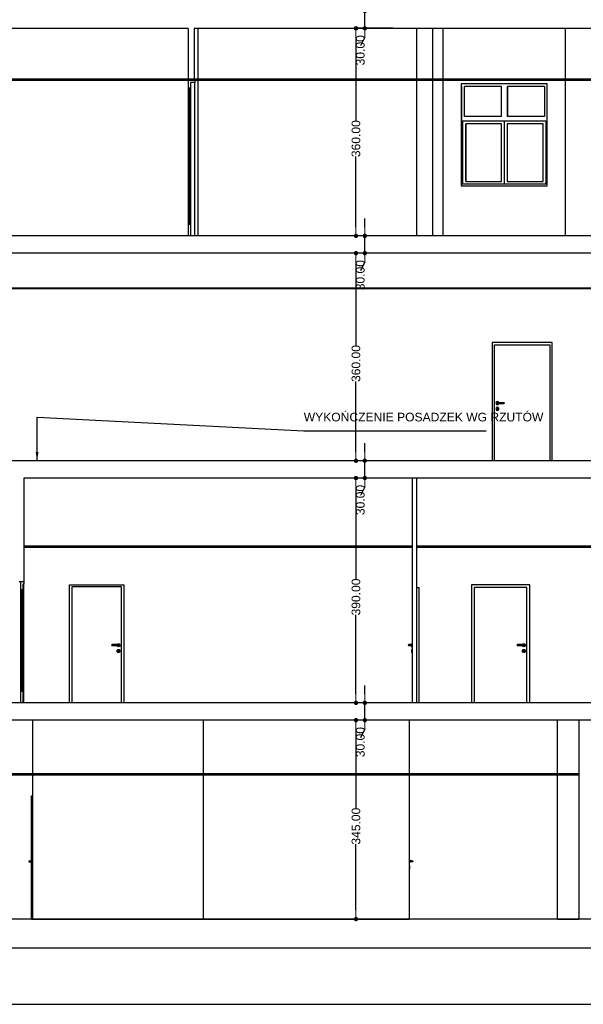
# Model space of a CAD drawing. Header units: millimetres. Extents: x -175445 to -20415, y -559200 to 231527.
# Tile 24 of 256: x -128223 to -118449, y -315450 to -298371. Entities that reach past the tile are written whole.
import ezdxf

# ---------------------------------------------------------------- set-up
doc = ezdxf.new("R2010")
doc.units = ezdxf.units.MM
doc.header["$MEASUREMENT"] = 0
for name, color, linetype in [('Etykieta', 7, 'Continuous'), ('Linia', 7, 'Continuous'), ('Polilinia', 7, 'Continuous'), ('Tekst', 7, 'Continuous'), ('Wymiary', 63, 'Continuous')]:
    doc.layers.add(name, color=color, linetype=linetype)
doc.styles.add('Arial', font='txt')
doc.dimstyles.new('GENERATED_STYLE__1', dxfattribs={"dimtxt": 150, "dimasz": 152, "dimexe": 0.18, "dimexo": 0, "dimgap": 0.09, "dimtad": 1, "dimtih": 1, "dimtoh": 1, "dimlfac": 0.1, "dimzin": 0, "dimdsep": 46, "dimtxsty": 'Arial', "dimblk": 'ARROWHEAD_11', "dimblk1": 'ARROWHEAD_11', "dimblk2": 'ARROWHEAD_11', "dimcen": 0.09, "dimclrd": 114, "dimclre": 114, "dimclrt": 114, "dimazin": 0, "dimtfac": 1, "dimtdec": 4, "dimtmove": 0, "dimatfit": 3, "dimfxl": 1, "dimtolj": 1, "dimtzin": 0, "dimarcsym": 0})
doc.dimstyles.new('GENERATED_STYLE__2', dxfattribs={"dimtxt": 150, "dimasz": 152, "dimexe": 0.18, "dimexo": 0, "dimgap": 0.09, "dimtad": 1, "dimlfac": 0.1, "dimzin": 0, "dimdsep": 46, "dimtxsty": 'Arial', "dimblk": 'ARROWHEAD_11', "dimblk1": 'ARROWHEAD_11', "dimblk2": 'ARROWHEAD_11', "dimcen": 0.09, "dimclrd": 114, "dimclre": 114, "dimclrt": 114, "dimazin": 0, "dimtfac": 1, "dimtdec": 4, "dimtmove": 0, "dimatfit": 3, "dimfxl": 1, "dimtolj": 1, "dimtzin": 0, "dimarcsym": 0})

# ---------------------------------------------------------------- blocks, each defined once
blk = doc.blocks.new('ARROWHEAD_11')
at = {"color": 0, "linetype": 'Continuous', "lineweight": 0}
blk.add_line((0, 0), (-1, 0), dxfattribs=at)
at = {"color": 0, "linetype": 'Continuous', "lineweight": 0, "const_width": 0.25, "flags": 128}
blk.add_lwpolyline([(-0.125, 0, 1), (0.125, 0, 1)], format="xyb", close=True, dxfattribs=at)
blk = doc.blocks.new('*D4111')
at = {"layer": 'Defpoints', "color": 0}
for p in [(-122391, -310521), (-106639, -310521), (-123079, -313971)]:
    blk.add_point(p, dxfattribs=at)
at = {"layer": 'Wymiary', "color": 114, "lineweight": -2}
for p, q in [((-106639, -310521), (-122392, -310521)), ((-122391, -310673), (-122391, -312049)), ((-122391, -313819), (-122391, -312671)), ((-123079, -313971), (-122391, -313971))]:
    blk.add_line(p, q, dxfattribs=at)
at = {"layer": 'Wymiary', "color": 114, "lineweight": -2, "xscale": 152, "yscale": 152, "zscale": 152}
for p, rotation in [((-122391, -310521), 90), ((-122391, -313971), 270)]:
    blk.add_blockref('ARROWHEAD_11', p, dxfattribs=dict(at, rotation=rotation))
at = {"layer": 'Wymiary', "color": 114, "lineweight": 13, "insert": (-122391, -312360), "char_height": 150, "attachment_point": 5, "rotation": 90, "style": 'Arial'}
blk.add_mtext('\\A1;345.00', dxfattribs=at)
blk = doc.blocks.new('*D4112')
at = {"layer": 'Defpoints', "color": 0}
for p in [(-122238, -310221), (-106507, -310221), (-106639, -310521)]:
    blk.add_point(p, dxfattribs=at)
at = {"layer": 'Wymiary', "color": 114, "lineweight": -2}
for p, q in [((-122238, -310069), (-122238, -309917)), ((-106507, -310221), (-122238, -310221)), ((-122238, -310521), (-122238, -310221)), ((-106639, -310521), (-122238, -310521)), ((-122238, -310673), (-122315, -310825))]:
    blk.add_line(p, q, dxfattribs=at)
at = {"layer": 'Wymiary', "color": 114, "lineweight": -2, "xscale": 152, "yscale": 152, "zscale": 152}
for p, rotation in [((-122238, -310221), 270), ((-122238, -310521), 90)]:
    blk.add_blockref('ARROWHEAD_11', p, dxfattribs=dict(at, rotation=rotation))
at = {"layer": 'Wymiary', "color": 114, "lineweight": 13, "insert": (-122315, -310902), "char_height": 150, "attachment_point": 5, "rotation": 90, "style": 'Arial'}
blk.add_mtext('\\A1;30.00', dxfattribs=at)
blk = doc.blocks.new('*D4113')
at = {"layer": 'Defpoints', "color": 0}
for p in [(-122391, -306321), (-99569, -306321), (-106507, -310221)]:
    blk.add_point(p, dxfattribs=at)
at = {"layer": 'Wymiary', "color": 114, "lineweight": -2}
for p, q in [((-99569, -306321), (-122392, -306321)), ((-122391, -306473), (-122391, -308074)), ((-122391, -310069), (-122391, -308696)), ((-106507, -310221), (-122392, -310221))]:
    blk.add_line(p, q, dxfattribs=at)
at = {"layer": 'Wymiary', "color": 114, "lineweight": -2, "xscale": 152, "yscale": 152, "zscale": 152}
for p, rotation in [((-122391, -306321), 90), ((-122391, -310221), 270)]:
    blk.add_blockref('ARROWHEAD_11', p, dxfattribs=dict(at, rotation=rotation))
at = {"layer": 'Wymiary', "color": 114, "lineweight": 13, "insert": (-122391, -308385), "char_height": 150, "attachment_point": 5, "rotation": 90, "style": 'Arial'}
blk.add_mtext('\\A1;390.00', dxfattribs=at)
blk = doc.blocks.new('*D4114')
at = {"layer": 'Defpoints', "color": 0}
for p in [(-122238, -306021), (-99569, -306021), (-99569, -306321)]:
    blk.add_point(p, dxfattribs=at)
at = {"layer": 'Wymiary', "color": 114, "lineweight": -2}
for p, q in [((-122238, -305869), (-122238, -305717)), ((-99569, -306021), (-122238, -306021)), ((-122238, -306321), (-122238, -306021)), ((-99569, -306321), (-122238, -306321)), ((-122238, -306473), (-122315, -306625))]:
    blk.add_line(p, q, dxfattribs=at)
at = {"layer": 'Wymiary', "color": 114, "lineweight": -2, "xscale": 152, "yscale": 152, "zscale": 152}
for p, rotation in [((-122238, -306021), 270), ((-122238, -306321), 90)]:
    blk.add_blockref('ARROWHEAD_11', p, dxfattribs=dict(at, rotation=rotation))
at = {"layer": 'Wymiary', "color": 114, "lineweight": 13, "insert": (-122315, -306702), "char_height": 150, "attachment_point": 5, "rotation": 90, "style": 'Arial'}
blk.add_mtext('\\A1;30.00', dxfattribs=at)
blk = doc.blocks.new('*D4115')
at = {"layer": 'Defpoints', "color": 0}
for p in [(-122391, -302421), (-100086, -302421), (-99569, -306021)]:
    blk.add_point(p, dxfattribs=at)
at = {"layer": 'Wymiary', "color": 114, "lineweight": -2}
for p, q in [((-100086, -302421), (-122392, -302421)), ((-122391, -302573), (-122391, -304024)), ((-122391, -305869), (-122391, -304646)), ((-99569, -306021), (-122392, -306021))]:
    blk.add_line(p, q, dxfattribs=at)
at = {"layer": 'Wymiary', "color": 114, "lineweight": -2, "xscale": 152, "yscale": 152, "zscale": 152}
for p, rotation in [((-122391, -302421), 90), ((-122391, -306021), 270)]:
    blk.add_blockref('ARROWHEAD_11', p, dxfattribs=dict(at, rotation=rotation))
at = {"layer": 'Wymiary', "color": 114, "lineweight": 13, "insert": (-122391, -304335), "char_height": 150, "attachment_point": 5, "rotation": 90, "style": 'Arial'}
blk.add_mtext('\\A1;360.00', dxfattribs=at)
blk = doc.blocks.new('*D4116')
at = {"layer": 'Defpoints', "color": 0}
for p in [(-122238, -302121), (-100086, -302121), (-100086, -302421)]:
    blk.add_point(p, dxfattribs=at)
at = {"layer": 'Wymiary', "color": 114, "lineweight": -2}
for p, q in [((-122238, -301969), (-122238, -301817)), ((-100086, -302121), (-122238, -302121)), ((-122238, -302421), (-122238, -302121)), ((-100086, -302421), (-122238, -302421)), ((-122238, -302573), (-122315, -302725))]:
    blk.add_line(p, q, dxfattribs=at)
at = {"layer": 'Wymiary', "color": 114, "lineweight": -2, "xscale": 152, "yscale": 152, "zscale": 152}
for p, rotation in [((-122238, -302121), 270), ((-122238, -302421), 90)]:
    blk.add_blockref('ARROWHEAD_11', p, dxfattribs=dict(at, rotation=rotation))
at = {"layer": 'Wymiary', "color": 114, "lineweight": 13, "insert": (-122315, -302802), "char_height": 150, "attachment_point": 5, "rotation": 90, "style": 'Arial'}
blk.add_mtext('\\A1;30.00', dxfattribs=at)
blk = doc.blocks.new('*D4117')
at = {"layer": 'Defpoints', "color": 0}
for p in [(-122391, -298521), (-121749, -298521), (-100086, -302121)]:
    blk.add_point(p, dxfattribs=at)
at = {"layer": 'Wymiary', "color": 114, "lineweight": -2}
for p, q in [((-121749, -298521), (-122392, -298521)), ((-122391, -298673), (-122391, -300124)), ((-122391, -301969), (-122391, -300746)), ((-100086, -302121), (-122392, -302121))]:
    blk.add_line(p, q, dxfattribs=at)
at = {"layer": 'Wymiary', "color": 114, "lineweight": -2, "xscale": 152, "yscale": 152, "zscale": 152}
for p, rotation in [((-122391, -298521), 90), ((-122391, -302121), 270)]:
    blk.add_blockref('ARROWHEAD_11', p, dxfattribs=dict(at, rotation=rotation))
at = {"layer": 'Wymiary', "color": 114, "lineweight": 13, "insert": (-122391, -300435), "char_height": 150, "attachment_point": 5, "rotation": 90, "style": 'Arial'}
blk.add_mtext('\\A1;360.00', dxfattribs=at)
blk = doc.blocks.new('*D4118')
at = {"layer": 'Defpoints', "color": 0}
for p in [(-122238, -298221), (-121749, -298221), (-121749, -298521)]:
    blk.add_point(p, dxfattribs=at)
at = {"layer": 'Wymiary', "color": 114, "lineweight": -2}
for p, q in [((-122238, -298069), (-122238, -297917)), ((-121749, -298221), (-122238, -298221)), ((-122238, -298521), (-122238, -298221)), ((-121749, -298521), (-122238, -298521)), ((-122238, -298673), (-122315, -298825))]:
    blk.add_line(p, q, dxfattribs=at)
at = {"layer": 'Wymiary', "color": 114, "lineweight": -2, "xscale": 152, "yscale": 152, "zscale": 152}
for p, rotation in [((-122238, -298221), 270), ((-122238, -298521), 90)]:
    blk.add_blockref('ARROWHEAD_11', p, dxfattribs=dict(at, rotation=rotation))
at = {"layer": 'Wymiary', "color": 114, "lineweight": 13, "insert": (-122315, -298902), "char_height": 150, "attachment_point": 5, "rotation": 90, "style": 'Arial'}
blk.add_mtext('\\A1;30.00', dxfattribs=at)
blk = doc.blocks.new('*D4158')
at = {"layer": 'Defpoints', "color": 0}
for p in [(-138696, -302421), (-100086, -302421), (-139379, -306021)]:
    blk.add_point(p, dxfattribs=at)
at = {"layer": 'Wymiary', "color": 114, "lineweight": -2}
for p, q in [((-100086, -302421), (-138696, -302421)), ((-138696, -302573), (-138696, -304024)), ((-138696, -305869), (-138696, -304646)), ((-139379, -306021), (-138696, -306021))]:
    blk.add_line(p, q, dxfattribs=at)
at = {"layer": 'Wymiary', "color": 114, "lineweight": -2, "xscale": 152, "yscale": 152, "zscale": 152}
for p, rotation in [((-138696, -302421), 90), ((-138696, -306021), 270)]:
    blk.add_blockref('ARROWHEAD_11', p, dxfattribs=dict(at, rotation=rotation))
at = {"layer": 'Wymiary', "color": 114, "lineweight": 13, "insert": (-138696, -304335), "char_height": 150, "attachment_point": 5, "rotation": 90, "style": 'Arial'}
blk.add_mtext('\\A1;360.00', dxfattribs=at)
blk = doc.blocks.new('*D4159')
at = {"layer": 'Defpoints', "color": 0}
for p in [(-138543, -302121), (-100086, -302121), (-100086, -302421)]:
    blk.add_point(p, dxfattribs=at)
at = {"layer": 'Wymiary', "color": 114, "lineweight": -2}
for p, q in [((-138543, -301969), (-138543, -301817)), ((-100086, -302121), (-138543, -302121)), ((-138543, -302421), (-138543, -302121)), ((-100086, -302421), (-138543, -302421)), ((-138543, -302573), (-138620, -302725))]:
    blk.add_line(p, q, dxfattribs=at)
at = {"layer": 'Wymiary', "color": 114, "lineweight": -2, "xscale": 152, "yscale": 152, "zscale": 152}
for p, rotation in [((-138543, -302121), 270), ((-138543, -302421), 90)]:
    blk.add_blockref('ARROWHEAD_11', p, dxfattribs=dict(at, rotation=rotation))
at = {"layer": 'Wymiary', "color": 114, "lineweight": 13, "insert": (-138620, -302802), "char_height": 150, "attachment_point": 5, "rotation": 90, "style": 'Arial'}
blk.add_mtext('\\A1;30.00', dxfattribs=at)
blk = doc.blocks.new('*D4160')
at = {"layer": 'Defpoints', "color": 0}
for p in [(-139329, -299121), (-138696, -299121), (-100086, -302121)]:
    blk.add_point(p, dxfattribs=at)
at = {"layer": 'Wymiary', "color": 114, "lineweight": -2}
for p, q in [((-139329, -299121), (-138696, -299121)), ((-138696, -299273), (-138696, -300310)), ((-138696, -301969), (-138696, -300932)), ((-100086, -302121), (-138696, -302121))]:
    blk.add_line(p, q, dxfattribs=at)
at = {"layer": 'Wymiary', "color": 114, "lineweight": -2, "xscale": 152, "yscale": 152, "zscale": 152}
for p, rotation in [((-138696, -299121), 90), ((-138696, -302121), 270)]:
    blk.add_blockref('ARROWHEAD_11', p, dxfattribs=dict(at, rotation=rotation))
at = {"layer": 'Wymiary', "color": 114, "lineweight": 13, "insert": (-138696, -300621), "char_height": 150, "attachment_point": 5, "rotation": 90, "style": 'Arial'}
blk.add_mtext('\\A1;300.00', dxfattribs=at)

msp = doc.modelspace()

# ---------------------------------------------------------------- linework, layer by layer
at = {"layer": 'Linia'}
for p, q in [((-125298.877, -298521.225), (-128678.877, -298521.225)), ((-125298.877, -298521.225), (-125298.877, -299421.225)), ((-125198.877, -298521.225), (-125198.877, -299421.225)), ((-84168.877, -298521.225), (-125198.877, -298521.225)), ((-125128.877, -302121.225), (-125128.877, -298521.225)), ((-121338.877, -298521.225), (-121338.877, -302121.225)), ((-121058.877, -302121.225), (-121058.877, -298521.225)), ((-120878.877, -302121.225), (-120878.877, -298521.225)), ((-118758.877, -302121.225), (-118758.877, -298521.225)), ((-125198.877, -299421.225), (-125298.877, -299421.225)), ((-125258.877, -299461.225), (-125258.877, -299561.225)), ((-125183.877, -299461.225), (-125258.877, -299461.225)), ((-125183.877, -299421.225), (-125198.877, -299421.225)), ((-125183.877, -299421.225), (-125183.877, -299461.225)), ((-125183.877, -302121.225), (-125183.877, -299461.225)), ((-119076.372, -299481.225), (-120564.376, -299481.225)), ((-120564.376, -299481.225), (-120564.376, -301251.225)), ((-120559.202, -299531.225), (-120559.202, -299481.225)), ((-120559.202, -299531.225), (-120559.202, -301201.225)), ((-120509.269, -300051.225), (-120509.269, -299531.225)), ((-119865.133, -299531.225), (-120509.269, -299531.225)), ((-120508.493, -300051.225), (-120508.493, -299531.225)), ((-119865.133, -300051.225), (-119865.133, -299531.225)), ((-119765.267, -299531.225), (-119765.267, -300051.225)), ((-119121.131, -299531.225), (-119765.267, -299531.225)), ((-119764.491, -300051.225), (-119764.491, -299531.225)), ((-119121.131, -299531.225), (-119121.131, -300051.225)), ((-119076.372, -301251.225), (-119076.372, -299481.225)), ((-125298.877, -299561.225), (-125298.877, -301921.225)), ((-125258.877, -299561.225), (-125298.877, -299561.225)), ((-125284.877, -299561.225), (-125284.877, -301921.225)), ((-125272.877, -301921.225), (-125272.877, -299561.225)), ((-125258.877, -299561.225), (-125258.877, -301921.225)), ((-119865.133, -300051.225), (-120509.269, -300051.225)), ((-119121.131, -300051.225), (-119765.267, -300051.225)), ((-120535.529, -300176.225), (-120535.529, -300126.225)), ((-120535.529, -300126.225), (-119816.493, -300126.225)), ((-120535.529, -301176.225), (-120535.529, -300176.225)), ((-120485.596, -300176.225), (-120485.596, -301176.225)), ((-119866.426, -300176.225), (-120485.596, -300176.225)), ((-120484.82, -301176.225), (-120484.82, -300176.225)), ((-119866.426, -301176.225), (-119866.426, -300176.225)), ((-119816.493, -300176.225), (-119816.493, -300126.225)), ((-119816.493, -300126.225), (-119097.458, -300126.225)), ((-119816.493, -301176.225), (-119816.493, -300176.225)), ((-119766.56, -300176.225), (-119766.56, -301176.225)), ((-119147.391, -300176.225), (-119766.56, -300176.225)), ((-119765.784, -301176.225), (-119765.784, -300176.225)), ((-119147.391, -301176.225), (-119147.391, -300176.225)), ((-119097.458, -300126.225), (-119097.458, -300176.225)), ((-119096.157, -300126.225), (-119097.458, -300126.225)), ((-119097.458, -300176.225), (-119097.458, -301176.225)), ((-119096.164, -300126.225), (-119096.164, -301201.225)), ((-120564.376, -301251.225), (-119076.372, -301251.225)), ((-120559.202, -301201.225), (-120559.202, -301251.225)), ((-120535.529, -301226.225), (-120535.529, -301176.225)), ((-119816.493, -301226.225), (-120535.529, -301226.225)), ((-120485.596, -301176.225), (-119866.426, -301176.225)), ((-119816.493, -301226.225), (-119816.493, -301176.225)), ((-119097.458, -301226.225), (-119816.493, -301226.225)), ((-119766.56, -301176.225), (-119147.391, -301176.225)), ((-119097.458, -301176.225), (-119097.458, -301226.225)), ((-119096.164, -301226.225), (-119097.458, -301226.225)), ((-119096.164, -301226.225), (-119096.164, -301201.225)), ((-125298.877, -301921.225), (-125298.877, -302121.225)), ((-125258.877, -301921.225), (-125298.877, -301921.225)), ((-125258.877, -301921.225), (-125258.877, -302121.225)), ((-125298.877, -302121.225), (-128738.877, -302121.225)), ((-125258.877, -302121.225), (-125298.877, -302121.225)), ((-84168.877, -302121.225), (-125258.877, -302121.225)), ((-82098.877, -302421.225), (-132448.877, -302421.225)), ((-120028.877, -303971.225), (-120028.877, -306021.225)), ((-118988.877, -303971.225), (-120028.877, -303971.225)), ((-118988.877, -306021.225), (-118988.877, -303971.225)), ((-119988.877, -306021.225), (-119988.877, -304011.225)), ((-119988.877, -304011.225), (-119028.877, -304011.225)), ((-119028.877, -304011.225), (-119028.877, -306021.225)), ((-119962.26, -305007.725), (-119965.877, -305021.225)), ((-119952.377, -304997.843), (-119962.26, -305007.725)), ((-119938.877, -304994.225), (-119952.377, -304997.843)), ((-119945.948, -305014.154), (-119948.877, -305021.225)), ((-119944.396, -305014.154), (-119947.155, -305021.225)), ((-119938.877, -305011.225), (-119945.948, -305014.154)), ((-119939.581, -305014.154), (-119941.693, -305021.225)), ((-119925.377, -304997.843), (-119938.877, -304994.225)), ((-119938.877, -305011.225), (-119937.735, -305011.225)), ((-119937.735, -305011.225), (-119934.483, -305011.225)), ((-119934.483, -305011.225), (-119929.617, -305011.225)), ((-119932.376, -305014.154), (-119933.519, -305021.225)), ((-119929.617, -305011.225), (-119923.877, -305011.225)), ((-119915.494, -305007.725), (-119925.377, -304997.843)), ((-119923.877, -305011.225), (-119843.877, -305011.225)), ((-119914.556, -305011.225), (-119915.494, -305007.725)), ((-119843.877, -305011.225), (-119838.137, -305011.225)), ((-119838.137, -305011.225), (-119833.27, -305011.225)), ((-119835.378, -305014.154), (-119834.235, -305021.225)), ((-119833.27, -305011.225), (-119830.019, -305011.225)), ((-119830.019, -305011.225), (-119828.877, -305011.225)), ((-119828.877, -305011.225), (-119821.806, -305014.154)), ((-119828.172, -305014.154), (-119826.061, -305021.225)), ((-119823.358, -305014.154), (-119820.599, -305021.225)), ((-119821.806, -305014.154), (-119818.877, -305021.225)), ((-119965.877, -305021.225), (-119962.26, -305034.725)), ((-119962.26, -305107.725), (-119965.877, -305121.225)), ((-119965.877, -305121.225), (-119962.26, -305134.725)), ((-119962.26, -305034.725), (-119952.377, -305044.608)), ((-119952.377, -305097.843), (-119962.26, -305107.725)), ((-119962.26, -305134.725), (-119952.377, -305144.608)), ((-119952.377, -305044.608), (-119938.877, -305048.225)), ((-119938.877, -305094.225), (-119952.377, -305097.843)), ((-119952.377, -305144.608), (-119938.877, -305148.225)), ((-119948.877, -305021.225), (-119945.948, -305028.297)), ((-119947.155, -305021.225), (-119944.396, -305028.297)), ((-119946.345, -305111.533), (-119945.597, -305109.586)), ((-119946.345, -305111.533), (-119943.877, -305116.825)), ((-119945.948, -305028.297), (-119938.877, -305031.225)), ((-119944.252, -305106.082), (-119945.597, -305109.586)), ((-119938.877, -305103.8), (-119944.252, -305106.082)), ((-119943.877, -305118.339), (-119943.877, -305116.825)), ((-119943.877, -305118.339), (-119943.877, -305121.225)), ((-119943.877, -305121.225), (-119943.877, -305124.112)), ((-119943.877, -305124.112), (-119943.877, -305129.886)), ((-119943.877, -305129.886), (-119943.877, -305133.725)), ((-119942.412, -305137.261), (-119943.877, -305133.725)), ((-119938.877, -305138.725), (-119942.412, -305137.261)), ((-119941.693, -305021.225), (-119939.581, -305028.297)), ((-119938.877, -305031.225), (-119937.735, -305031.225)), ((-119938.877, -305048.225), (-119925.377, -305044.608)), ((-119925.377, -305097.843), (-119938.877, -305094.225)), ((-119933.502, -305106.082), (-119938.877, -305103.8)), ((-119935.341, -305137.261), (-119938.877, -305138.725)), ((-119938.877, -305148.225), (-119925.377, -305144.608)), ((-119937.735, -305031.225), (-119934.483, -305031.225)), ((-119933.877, -305133.725), (-119935.341, -305137.261)), ((-119934.483, -305031.225), (-119929.617, -305031.225)), ((-119933.877, -305116.825), (-119931.409, -305111.533)), ((-119933.877, -305116.825), (-119933.877, -305118.339)), ((-119933.877, -305118.339), (-119933.877, -305121.225)), ((-119933.877, -305121.225), (-119933.877, -305124.112)), ((-119933.877, -305124.112), (-119933.877, -305129.886)), ((-119933.877, -305129.886), (-119933.877, -305133.725)), ((-119933.519, -305021.225), (-119932.376, -305028.297)), ((-119933.502, -305106.082), (-119932.157, -305109.586)), ((-119931.409, -305111.533), (-119932.157, -305109.586)), ((-119929.617, -305031.225), (-119923.877, -305031.225)), ((-119925.377, -305044.608), (-119915.494, -305034.725)), ((-119915.494, -305107.725), (-119925.377, -305097.843)), ((-119925.377, -305144.608), (-119915.494, -305134.725)), ((-119923.877, -305031.225), (-119843.877, -305031.225)), ((-119915.494, -305034.725), (-119914.556, -305031.225)), ((-119911.877, -305121.225), (-119915.494, -305107.725)), ((-119915.494, -305134.725), (-119911.877, -305121.225)), ((-119843.877, -305031.225), (-119838.137, -305031.225)), ((-119838.137, -305031.225), (-119833.27, -305031.225)), ((-119834.235, -305021.225), (-119835.378, -305028.297)), ((-119833.27, -305031.225), (-119830.019, -305031.225)), ((-119830.019, -305031.225), (-119828.877, -305031.225)), ((-119821.806, -305028.297), (-119828.877, -305031.225)), ((-119826.061, -305021.225), (-119828.172, -305028.297)), ((-119820.599, -305021.225), (-119823.358, -305028.297)), ((-119818.877, -305021.225), (-119821.806, -305028.297)), ((-82098.877, -306021.225), (-132448.877, -306021.225)), ((-128148.875, -306321.225), (-128148.875, -308121.225)), ((-121418.875, -306321.225), (-128148.875, -306321.225)), ((-121418.875, -306321.225), (-121418.875, -310221.225)), ((-121338.875, -306321.225), (-121338.875, -310221.225)), ((-108098.875, -306321.225), (-121338.875, -306321.225)), ((-128208.875, -308261.225), (-128208.875, -310021.225)), ((-128168.875, -308261.225), (-128208.875, -308261.225)), ((-128194.875, -308261.225), (-128194.875, -310021.225)), ((-128182.875, -310021.225), (-128182.875, -308261.225)), ((-128168.875, -308161.225), (-128168.875, -308261.225)), ((-128148.875, -308161.225), (-128168.875, -308161.225)), ((-128168.875, -308261.225), (-128168.875, -310021.225)), ((-128148.875, -308121.225), (-128148.875, -308161.225)), ((-128148.875, -310221.225), (-128148.875, -308161.225)), ((-127358.875, -308211.225), (-127358.875, -308171.225)), ((-127358.875, -308171.225), (-126418.875, -308171.225)), ((-127358.875, -310221.225), (-127358.875, -308211.225)), ((-126458.875, -308211.225), (-127318.875, -308211.225)), ((-127318.875, -308211.225), (-127318.875, -310221.225)), ((-126458.875, -310221.225), (-126458.875, -308211.225)), ((-126418.875, -308171.225), (-126418.875, -308211.225)), ((-126418.875, -308211.225), (-126418.875, -310221.225)), ((-121338.875, -308221.225), (-121303.875, -308221.225)), ((-121303.875, -308221.225), (-121303.875, -308261.225)), ((-121303.875, -308261.225), (-121303.875, -310221.225)), ((-120388.873, -308171.225), (-120388.873, -310221.225)), ((-119378.873, -308171.225), (-120388.873, -308171.225)), ((-120338.873, -308221.225), (-120338.873, -310221.225)), ((-119428.873, -308221.225), (-120338.873, -308221.225)), ((-119428.873, -310221.225), (-119428.873, -308221.225)), ((-119378.873, -310221.225), (-119378.873, -308171.225)), ((-126625.946, -309214.154), (-126628.875, -309221.225)), ((-126628.875, -309221.225), (-126625.946, -309228.297)), ((-126624.394, -309214.154), (-126627.153, -309221.225)), ((-126627.153, -309221.225), (-126624.394, -309228.297)), ((-126618.875, -309211.225), (-126625.946, -309214.154)), ((-126625.946, -309228.297), (-126618.875, -309231.225)), ((-126619.58, -309214.154), (-126621.691, -309221.225)), ((-126621.691, -309221.225), (-126619.58, -309228.297)), ((-126617.733, -309211.225), (-126618.875, -309211.225)), ((-126617.733, -309231.225), (-126618.875, -309231.225)), ((-126614.482, -309211.225), (-126617.733, -309211.225)), ((-126614.482, -309231.225), (-126617.733, -309231.225)), ((-126609.615, -309211.225), (-126614.482, -309211.225)), ((-126609.615, -309231.225), (-126614.482, -309231.225)), ((-126612.374, -309214.154), (-126613.517, -309221.225)), ((-126613.517, -309221.225), (-126612.374, -309228.297)), ((-126603.875, -309211.225), (-126609.615, -309211.225)), ((-126603.875, -309231.225), (-126609.615, -309231.225)), ((-126523.875, -309211.225), (-126603.875, -309211.225)), ((-126523.875, -309231.225), (-126603.875, -309231.225)), ((-126533.196, -309211.225), (-126532.258, -309207.725)), ((-126532.258, -309234.725), (-126533.196, -309231.225)), ((-126532.258, -309207.725), (-126522.375, -309197.843)), ((-126522.375, -309244.608), (-126532.258, -309234.725)), ((-126518.135, -309211.225), (-126523.875, -309211.225)), ((-126518.135, -309231.225), (-126523.875, -309231.225)), ((-126522.375, -309197.843), (-126508.875, -309194.225)), ((-126508.875, -309248.225), (-126522.375, -309244.608)), ((-126513.269, -309211.225), (-126518.135, -309211.225)), ((-126513.269, -309231.225), (-126518.135, -309231.225)), ((-126515.376, -309214.154), (-126514.233, -309221.225)), ((-126514.233, -309221.225), (-126515.376, -309228.297)), ((-126510.017, -309211.225), (-126513.269, -309211.225)), ((-126510.017, -309231.225), (-126513.269, -309231.225)), ((-126508.875, -309211.225), (-126510.017, -309211.225)), ((-126508.875, -309231.225), (-126510.017, -309231.225)), ((-126508.875, -309194.225), (-126495.375, -309197.843)), ((-126508.875, -309211.225), (-126501.804, -309214.154)), ((-126501.804, -309228.297), (-126508.875, -309231.225)), ((-126495.375, -309244.608), (-126508.875, -309248.225)), ((-126508.171, -309214.154), (-126506.059, -309221.225)), ((-126506.059, -309221.225), (-126508.171, -309228.297)), ((-126503.356, -309214.154), (-126500.597, -309221.225)), ((-126500.597, -309221.225), (-126503.356, -309228.297)), ((-126501.804, -309214.154), (-126498.875, -309221.225)), ((-126498.875, -309221.225), (-126501.804, -309228.297)), ((-126495.375, -309197.843), (-126485.492, -309207.725)), ((-126485.492, -309234.725), (-126495.375, -309244.608)), ((-126485.492, -309207.725), (-126481.875, -309221.225)), ((-126481.875, -309221.225), (-126485.492, -309234.725)), ((-121480.946, -309214.154), (-121483.875, -309221.225)), ((-121483.875, -309221.225), (-121480.946, -309228.297)), ((-121479.394, -309214.154), (-121482.153, -309221.225)), ((-121482.153, -309221.225), (-121479.394, -309228.297)), ((-121473.875, -309211.225), (-121480.946, -309214.154)), ((-121480.946, -309228.297), (-121473.875, -309231.225)), ((-121474.58, -309214.154), (-121476.691, -309221.225)), ((-121476.691, -309221.225), (-121474.58, -309228.297)), ((-121472.733, -309211.225), (-121473.875, -309211.225)), ((-121472.733, -309231.225), (-121473.875, -309231.225)), ((-121469.482, -309211.225), (-121472.733, -309211.225)), ((-121469.482, -309231.225), (-121472.733, -309231.225)), ((-121464.615, -309211.225), (-121469.482, -309211.225)), ((-121464.615, -309231.225), (-121469.482, -309231.225)), ((-121467.374, -309214.154), (-121468.517, -309221.225)), ((-121468.517, -309221.225), (-121467.374, -309228.297)), ((-121458.875, -309211.225), (-121464.615, -309211.225)), ((-121458.875, -309231.225), (-121464.615, -309231.225)), ((-121428.875, -309211.225), (-121458.875, -309211.225)), ((-121428.875, -309231.225), (-121458.875, -309231.225)), ((-121428.875, -309194.225), (-121428.875, -309197.843)), ((-121428.875, -309197.843), (-121428.875, -309207.725)), ((-121428.875, -309207.725), (-121428.875, -309221.225)), ((-121428.875, -309221.225), (-121428.875, -309234.725)), ((-121428.875, -309234.725), (-121428.875, -309244.608)), ((-121428.875, -309244.608), (-121428.875, -309248.225)), ((-121428.775, -309194.225), (-121418.975, -309194.225)), ((-121428.775, -309248.225), (-121418.975, -309248.225)), ((-119595.944, -309214.154), (-119598.873, -309221.225)), ((-119598.873, -309221.225), (-119595.944, -309228.297)), ((-119594.392, -309214.154), (-119597.151, -309221.225)), ((-119597.151, -309221.225), (-119594.392, -309228.297)), ((-119588.873, -309211.225), (-119595.944, -309214.154)), ((-119595.944, -309228.297), (-119588.873, -309231.225)), ((-119589.577, -309214.154), (-119591.689, -309221.225)), ((-119591.689, -309221.225), (-119589.577, -309228.297)), ((-119587.731, -309211.225), (-119588.873, -309211.225)), ((-119587.731, -309231.225), (-119588.873, -309231.225)), ((-119584.479, -309211.225), (-119587.731, -309211.225)), ((-119584.479, -309231.225), (-119587.731, -309231.225)), ((-119579.613, -309211.225), (-119584.479, -309211.225)), ((-119579.613, -309231.225), (-119584.479, -309231.225)), ((-119582.372, -309214.154), (-119583.515, -309221.225)), ((-119583.515, -309221.225), (-119582.372, -309228.297)), ((-119573.873, -309211.225), (-119579.613, -309211.225)), ((-119573.873, -309231.225), (-119579.613, -309231.225)), ((-119493.873, -309211.225), (-119573.873, -309211.225)), ((-119493.873, -309231.225), (-119573.873, -309231.225)), ((-119503.193, -309211.225), (-119502.255, -309207.725)), ((-119502.255, -309234.725), (-119503.193, -309231.225)), ((-119502.255, -309207.725), (-119492.373, -309197.843)), ((-119492.373, -309244.608), (-119502.255, -309234.725)), ((-119488.132, -309211.225), (-119493.873, -309211.225)), ((-119488.132, -309231.225), (-119493.873, -309231.225)), ((-119492.373, -309197.843), (-119478.873, -309194.225)), ((-119478.873, -309248.225), (-119492.373, -309244.608)), ((-119483.266, -309211.225), (-119488.132, -309211.225)), ((-119483.266, -309231.225), (-119488.132, -309231.225)), ((-119485.373, -309214.154), (-119484.231, -309221.225)), ((-119484.231, -309221.225), (-119485.373, -309228.297)), ((-119480.014, -309211.225), (-119483.266, -309211.225)), ((-119480.014, -309231.225), (-119483.266, -309231.225)), ((-119478.873, -309211.225), (-119480.014, -309211.225)), ((-119478.873, -309231.225), (-119480.014, -309231.225)), ((-119478.873, -309194.225), (-119465.373, -309197.843)), ((-119478.873, -309211.225), (-119471.802, -309214.154)), ((-119471.802, -309228.297), (-119478.873, -309231.225)), ((-119465.373, -309244.608), (-119478.873, -309248.225)), ((-119478.168, -309214.154), (-119476.056, -309221.225)), ((-119476.056, -309221.225), (-119478.168, -309228.297)), ((-119473.354, -309214.154), (-119470.595, -309221.225)), ((-119470.595, -309221.225), (-119473.354, -309228.297)), ((-119471.802, -309214.154), (-119468.873, -309221.225)), ((-119468.873, -309221.225), (-119471.802, -309228.297)), ((-119465.373, -309197.843), (-119455.49, -309207.725)), ((-119455.49, -309234.725), (-119465.373, -309244.608)), ((-119455.49, -309207.725), (-119451.873, -309221.225)), ((-119451.873, -309221.225), (-119455.49, -309234.725)), ((-126535.875, -309321.225), (-126532.258, -309307.725)), ((-126532.258, -309334.725), (-126535.875, -309321.225)), ((-126532.258, -309307.725), (-126522.375, -309297.843)), ((-126522.375, -309344.608), (-126532.258, -309334.725)), ((-126522.375, -309297.843), (-126508.875, -309294.225)), ((-126508.875, -309348.225), (-126522.375, -309344.608)), ((-126515.595, -309309.586), (-126516.343, -309311.533)), ((-126514.25, -309306.082), (-126515.595, -309309.586)), ((-126508.875, -309303.8), (-126514.25, -309306.082)), ((-126513.875, -309318.339), (-126513.875, -309316.825)), ((-126513.875, -309318.339), (-126513.875, -309321.225)), ((-126513.875, -309321.225), (-126513.875, -309324.112)), ((-126513.875, -309324.112), (-126513.875, -309329.886)), ((-126513.875, -309329.886), (-126513.875, -309333.725)), ((-126512.411, -309337.261), (-126513.875, -309333.725)), ((-126508.875, -309338.725), (-126512.411, -309337.261)), ((-126508.875, -309294.225), (-126495.375, -309297.843)), ((-126503.5, -309306.082), (-126508.875, -309303.8)), ((-126505.34, -309337.261), (-126508.875, -309338.725)), ((-126495.375, -309344.608), (-126508.875, -309348.225)), ((-126503.875, -309333.725), (-126505.34, -309337.261)), ((-126503.875, -309316.825), (-126501.407, -309311.533)), ((-126503.875, -309316.825), (-126503.875, -309318.339)), ((-126503.875, -309318.339), (-126503.875, -309321.225)), ((-126503.875, -309321.225), (-126503.875, -309324.112)), ((-126503.875, -309324.112), (-126503.875, -309329.886)), ((-126503.875, -309329.886), (-126503.875, -309333.725)), ((-126502.155, -309309.586), (-126503.5, -309306.082)), ((-126501.407, -309311.533), (-126502.155, -309309.586)), ((-126495.375, -309297.843), (-126485.492, -309307.725)), ((-126485.492, -309334.725), (-126495.375, -309344.608)), ((-126485.492, -309307.725), (-126481.875, -309321.225)), ((-126481.875, -309321.225), (-126485.492, -309334.725)), ((-121428.875, -309294.225), (-121428.875, -309297.843)), ((-121428.875, -309297.843), (-121428.875, -309307.725)), ((-121428.875, -309307.725), (-121428.875, -309321.225)), ((-121428.875, -309321.225), (-121428.875, -309334.725)), ((-121428.875, -309334.725), (-121428.875, -309344.608)), ((-121428.875, -309344.608), (-121428.875, -309348.225)), ((-121428.775, -309294.225), (-121418.975, -309294.225)), ((-121428.775, -309348.225), (-121418.975, -309348.225)), ((-119505.873, -309321.225), (-119502.255, -309307.725)), ((-119502.255, -309334.725), (-119505.873, -309321.225)), ((-119502.255, -309307.725), (-119492.373, -309297.843)), ((-119492.373, -309344.608), (-119502.255, -309334.725)), ((-119492.373, -309297.843), (-119478.873, -309294.225)), ((-119478.873, -309348.225), (-119492.373, -309344.608)), ((-119486.34, -309311.533), (-119485.593, -309309.586)), ((-119483.873, -309316.825), (-119486.34, -309311.533)), ((-119484.248, -309306.082), (-119485.593, -309309.586)), ((-119484.248, -309306.082), (-119478.873, -309303.8)), ((-119483.873, -309316.825), (-119483.873, -309318.339)), ((-119483.873, -309318.339), (-119483.873, -309321.225)), ((-119483.873, -309321.225), (-119483.873, -309324.112)), ((-119483.873, -309324.112), (-119483.873, -309329.886)), ((-119483.873, -309329.886), (-119483.873, -309333.725)), ((-119483.873, -309333.725), (-119482.408, -309337.261)), ((-119482.408, -309337.261), (-119478.873, -309338.725)), ((-119478.873, -309294.225), (-119465.373, -309297.843)), ((-119478.873, -309303.8), (-119473.497, -309306.082)), ((-119478.873, -309338.725), (-119475.337, -309337.261)), ((-119465.373, -309344.608), (-119478.873, -309348.225)), ((-119475.337, -309337.261), (-119473.873, -309333.725)), ((-119471.405, -309311.533), (-119473.873, -309316.825)), ((-119473.873, -309318.339), (-119473.873, -309316.825)), ((-119473.873, -309318.339), (-119473.873, -309321.225)), ((-119473.873, -309321.225), (-119473.873, -309324.112)), ((-119473.873, -309324.112), (-119473.873, -309329.886)), ((-119473.873, -309329.886), (-119473.873, -309333.725)), ((-119473.497, -309306.082), (-119472.152, -309309.586)), ((-119471.405, -309311.533), (-119472.152, -309309.586)), ((-119465.373, -309297.843), (-119455.49, -309307.725)), ((-119455.49, -309334.725), (-119465.373, -309344.608)), ((-119455.49, -309307.725), (-119451.873, -309321.225)), ((-119451.873, -309321.225), (-119455.49, -309334.725)), ((-128208.875, -310021.225), (-128208.875, -310221.225)), ((-128168.875, -310021.225), (-128208.875, -310021.225)), ((-128168.875, -310021.225), (-128168.875, -310221.225)), ((-128208.875, -310221.225), (-132298.876, -310221.225)), ((-128168.875, -310221.225), (-128208.875, -310221.225)), ((-121418.875, -310221.225), (-128168.875, -310221.225)), ((-108098.875, -310221.225), (-121338.875, -310221.225)), ((-118529.173, -310521.225), (-132389.173, -310521.225)), ((-127999.173, -310521.225), (-127999.173, -313971.225)), ((-125039.173, -310521.225), (-125039.173, -313971.225)), ((-121469.173, -310521.225), (-121469.173, -313971.225)), ((-118899.173, -313971.225), (-118899.173, -310521.225)), ((-118529.173, -310521.225), (-118529.173, -313971.225)), ((-128018.173, -312961.225), (-128018.173, -311834.225)), ((-128018.173, -311834.225), (-127999.173, -311834.225)), ((-128061.244, -312964.154), (-128064.173, -312971.225)), ((-128064.173, -312971.225), (-128061.244, -312978.297)), ((-128059.692, -312964.154), (-128062.451, -312971.225)), ((-128062.451, -312971.225), (-128059.692, -312978.297)), ((-128054.173, -312961.225), (-128061.244, -312964.154)), ((-128061.244, -312978.297), (-128054.173, -312981.225)), ((-128054.877, -312964.154), (-128056.989, -312971.225)), ((-128056.989, -312971.225), (-128054.877, -312978.297)), ((-128054.173, -312961.225), (-128053.031, -312961.225)), ((-128054.173, -312981.225), (-128053.031, -312981.225)), ((-128053.031, -312961.225), (-128049.779, -312961.225)), ((-128053.031, -312981.225), (-128049.779, -312981.225)), ((-128049.779, -312961.225), (-128044.913, -312961.225)), ((-128049.779, -312981.225), (-128044.913, -312981.225)), ((-128047.672, -312964.154), (-128048.815, -312971.225)), ((-128048.815, -312971.225), (-128047.672, -312978.297)), ((-128044.913, -312961.225), (-128039.173, -312961.225)), ((-128044.913, -312981.225), (-128039.173, -312981.225)), ((-128039.173, -312961.225), (-128009.173, -312961.225)), ((-128039.173, -312981.225), (-128009.173, -312981.225)), ((-128018.173, -313971.225), (-128018.173, -312981.225)), ((-128009.173, -312947.843), (-128009.173, -312944.225)), ((-128009.173, -312957.725), (-128009.173, -312947.843)), ((-128009.173, -312961.225), (-128009.173, -312957.725)), ((-128009.173, -312961.225), (-128009.173, -312964.154)), ((-128009.173, -312964.154), (-128009.173, -312971.225)), ((-128009.173, -312971.225), (-128009.173, -312978.297)), ((-128009.173, -312978.297), (-128009.173, -312981.225)), ((-128009.173, -312984.725), (-128009.173, -312981.225)), ((-128009.173, -312994.608), (-128009.173, -312984.725)), ((-128009.173, -312998.225), (-128009.173, -312994.608)), ((-128009.173, -313047.843), (-128009.173, -313044.225)), ((-128009.073, -312944.225), (-127999.273, -312944.225)), ((-128009.073, -312998.225), (-127999.273, -312998.225)), ((-128009.073, -313044.225), (-127999.273, -313044.225)), ((-121459.273, -312944.225), (-121469.073, -312944.225)), ((-121459.273, -312998.225), (-121469.073, -312998.225)), ((-121459.273, -313044.225), (-121469.073, -313044.225)), ((-121459.173, -312947.843), (-121459.173, -312944.225)), ((-121459.173, -312957.725), (-121459.173, -312947.843)), ((-121459.173, -312961.225), (-121459.173, -312957.725)), ((-121459.173, -312961.225), (-121459.173, -312964.154)), ((-121429.173, -312961.225), (-121459.173, -312961.225)), ((-121459.173, -312964.154), (-121459.173, -312971.225)), ((-121459.173, -312971.225), (-121459.173, -312978.297)), ((-121459.173, -312978.297), (-121459.173, -312981.225)), ((-121459.173, -312984.725), (-121459.173, -312981.225)), ((-121429.173, -312981.225), (-121459.173, -312981.225)), ((-121459.173, -312994.608), (-121459.173, -312984.725)), ((-121459.173, -312998.225), (-121459.173, -312994.608)), ((-121459.173, -313047.843), (-121459.173, -313044.225)), ((-121423.432, -312961.225), (-121429.173, -312961.225)), ((-121423.432, -312981.225), (-121429.173, -312981.225)), ((-121418.566, -312961.225), (-121423.432, -312961.225)), ((-121418.566, -312981.225), (-121423.432, -312981.225)), ((-121420.673, -312964.154), (-121419.531, -312971.225)), ((-121419.531, -312971.225), (-121420.673, -312978.297)), ((-121415.314, -312961.225), (-121418.566, -312961.225)), ((-121415.314, -312981.225), (-121418.566, -312981.225)), ((-121414.173, -312961.225), (-121415.314, -312961.225)), ((-121414.173, -312981.225), (-121415.314, -312981.225)), ((-121414.173, -312961.225), (-121407.102, -312964.154)), ((-121407.102, -312978.297), (-121414.173, -312981.225)), ((-121413.468, -312964.154), (-121411.356, -312971.225)), ((-121411.356, -312971.225), (-121413.468, -312978.297)), ((-121408.654, -312964.154), (-121405.895, -312971.225)), ((-121405.895, -312971.225), (-121408.654, -312978.297)), ((-121407.102, -312964.154), (-121404.173, -312971.225)), ((-121404.173, -312971.225), (-121407.102, -312978.297)), ((-128009.173, -313057.725), (-128009.173, -313047.843)), ((-128009.173, -313071.225), (-128009.173, -313057.725)), ((-128009.173, -313084.725), (-128009.173, -313071.225)), ((-128009.173, -313094.608), (-128009.173, -313084.725)), ((-128009.173, -313098.225), (-128009.173, -313094.608)), ((-128009.073, -313098.225), (-127999.273, -313098.225)), ((-121459.273, -313098.225), (-121469.073, -313098.225)), ((-121459.173, -313057.725), (-121459.173, -313047.843)), ((-121459.173, -313071.225), (-121459.173, -313057.725)), ((-121459.173, -313084.725), (-121459.173, -313071.225)), ((-121459.173, -313094.608), (-121459.173, -313084.725)), ((-121459.173, -313098.225), (-121459.173, -313094.608)), ((-128018.173, -313971.225), (-131019.173, -313971.225)), ((-128018.173, -313971.225), (-127999.173, -313971.225)), ((-127999.173, -313971.225), (-127719.173, -313971.225)), ((-127719.173, -313971.225), (-125039.173, -313971.225)), ((-125039.173, -313971.225), (-121469.173, -313971.225)), ((-118899.173, -313971.225), (-121469.173, -313971.225)), ((-118899.173, -313971.225), (-118529.173, -313971.225)), ((-118369.173, -313971.225), (-118529.173, -313971.225)), ((-134572.317, -315449.627), (-57048.771, -315449.627))]:
    msp.add_line(p, q, dxfattribs=at)
at = {"layer": 'Polilinia', "flags": 128}
for points in [[(-67188.917, -299401.225), (-128678.877, -299401.225), (-128678.877, -299421.225), (-67188.917, -299421.225)], [(-117608.877, -303041.225), (-132448.877, -303041.225), (-132448.877, -303021.225), (-117608.877, -303021.225)], [(-132389.173, -311471.225), (-118529.173, -311471.225), (-118529.173, -311451.225), (-132389.173, -311451.225)]]:
    msp.add_lwpolyline(points, close=True, dxfattribs=at)
for points in [[(-125298.877, -299421.225), (-125298.877, -299461.225), (-125298.877, -299561.225)], [(-121418.875, -307501.225), (-128148.875, -307501.225), (-128148.875, -307521.225), (-121418.875, -307521.225)], [(-108098.875, -307501.225), (-121338.875, -307501.225)], [(-121338.875, -307521.225), (-108098.875, -307521.225)], [(-128148.875, -308121.225), (-128208.875, -308121.225), (-128228.875, -308121.225)], [(-128208.875, -308121.225), (-128208.875, -308161.225), (-128208.875, -308261.225)], [(-59758.87, -314471.219), (-59758.87, -313971.225), (-132989.173, -313971.225), (-132989.173, -314471.219)], [(-132389.173, -314471.219), (-60358.87, -314471.219)]]:
    msp.add_lwpolyline(points, dxfattribs=at)

# ---------------------------------------------------------------- texts
at = {"layer": 'Tekst', "insert": (-123296.723, -305265.152), "char_height": 150, "width": 4085.49105, "attachment_point": 4, "style": 'Arial'}
msp.add_mtext('\\A1;{\\fArial|b0|i0|c238|p38;WYKOŃCZENIE POSADZEK WG RZUTÓW}', dxfattribs=at)

# ---------------------------------------------------------------- dimensions: what is measured, and where the dimension line sits
at = {"layer": 'Wymiary', "color": 114, "lineweight": 13}
for base, p1, p2, picture, middle in [((-122237.886, -298221.225), (-121748.877, -298521.225), (-121748.877, -298221.225), '*D4118', (-122314.613, -298901.953)), ((-122391.34, -298521.225), (-100085.752, -302121.225), (-121748.877, -298521.225), '*D4117', (-122391.34, -300435.054)), ((-138696.267, -299121.225), (-100085.752, -302121.225), (-139328.877, -299121.225), '*D4160', (-138696.267, -300621.225)), ((-138542.813, -302121.225), (-100085.752, -302421.226), (-100085.752, -302121.225), '*D4159', (-138619.54, -302801.953)), ((-122237.886, -302121.225), (-100085.752, -302421.226), (-100085.752, -302121.225), '*D4116', (-122314.613, -302801.953)), ((-138696.267, -302421.226), (-139379.173, -306021.225), (-100085.752, -302421.226), '*D4158', (-138696.267, -304335.055)), ((-122391.34, -302421.226), (-99569.021, -306021.225), (-100085.752, -302421.226), '*D4115', (-122391.34, -304335.055)), ((-122237.886, -306021.225), (-99569.021, -306321.226), (-99569.021, -306021.225), '*D4114', (-122314.613, -306701.953)), ((-122391.34, -306321.226), (-106507.135, -310221.225), (-99569.021, -306321.226), '*D4113', (-122391.34, -308385.055)), ((-122237.886, -310221.225), (-106638.901, -310521.225), (-106507.135, -310221.225), '*D4112', (-122314.613, -310901.953)), ((-122391.34, -310521.225), (-123079.353, -313971.225), (-106638.901, -310521.225), '*D4111', (-122391.34, -312360.054))]:
    dim = msp.add_linear_dim(base=base, p1=p1, p2=p2, angle=90, dimstyle='GENERATED_STYLE__1', dxfattribs=at)
    dim.commit()
    dim.dimension.update_dxf_attribs({"geometry": picture, "text_midpoint": middle, "dimtype": 160, "text_rotation": 90})

# ---------------------------------------------------------------- leaders
at = {"layer": 'Etykieta', "annotation_type": 0, "has_hookline": 1, "hookline_direction": 0, "text_width": 3162.79}
msp.add_leader([(-127921.029, -306021.225), (-127921.029, -305265.152), (-123296.813, -305504.379)], dimstyle='GENERATED_STYLE__2', dxfattribs=at)

doc.saveas('drawing.dxf')
